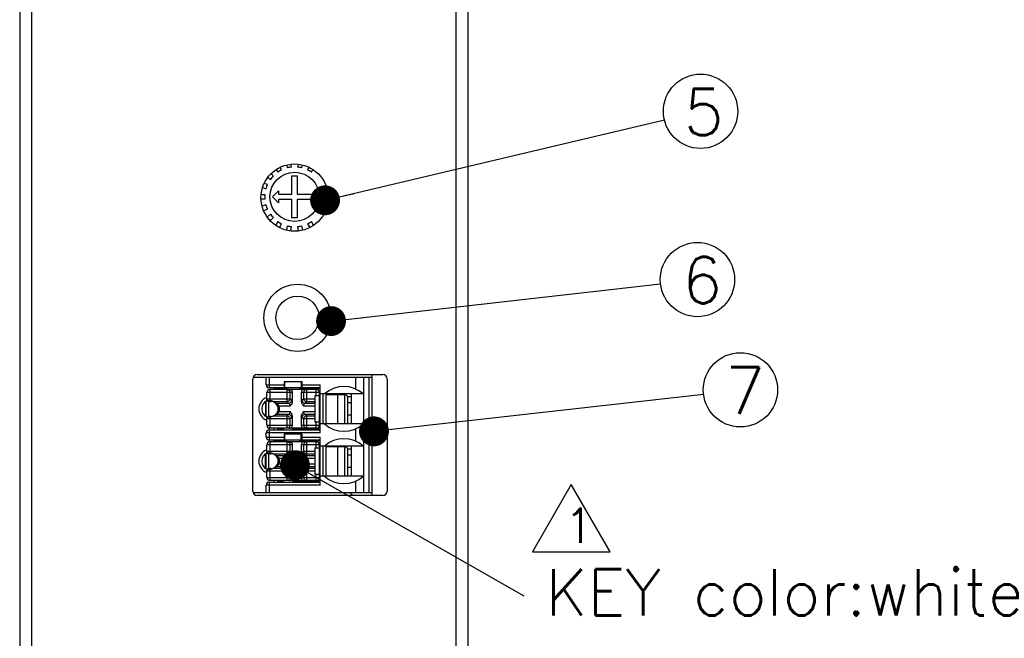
# Model space of a CAD drawing. Extents: x 210 to 1247, y 0 to 1256.
# Tile 4 of 24: x 429 to 494, y 302 to 344. Entities that reach past the tile are written whole.
import ezdxf

# ---------------------------------------------------------------- set-up
doc = ezdxf.new("R2010")
doc.units = 0
doc.header["$LTSCALE"] = 0.5
doc.layers.get('0').update_dxf_attribs({"linetype": 'CONTINUOUS'})
doc.layers.add('DIM', color=2, linetype='CONTINUOUS')
doc.styles.add('SIMPLEX', font='simplex.shx')
doc.dimstyles.new('STANDARD$7', dxfattribs={"dimtxt": 3, "dimasz": 3, "dimexe": 1, "dimexo": 1, "dimgap": 1, "dimtad": 1, "dimdec": 1, "dimzin": 0, "dimdsep": 46, "dimtxsty": 'STANDARD', "dimcen": -0.5, "dimclrd": 2, "dimclre": 2, "dimclrt": 2, "dimadec": 1, "dimazin": 0, "dimtfac": 1, "dimtdec": 1, "dimtmove": 0, "dimatfit": 3, "dimfxl": 1, "dimtolj": 1, "dimtzin": 0, "dimarcsym": 0})

msp = doc.modelspace()

# ---------------------------------------------------------------- linework, layer by layer
at = {"color": 7, "linetype": 'Continuous'}
for p, q in [((428.542, 366.668), (428.542, 244.668)), ((429.342, 366.668), (429.342, 244.668)), ((457.742, 366.668), (457.742, 244.668)), ((458.542, 366.668), (458.542, 244.668)), ((446.743, 333.958), (446.712, 334.138)), ((447.172, 334.138), (447.14, 333.958)), ((445.51, 333.365), (445.346, 333.503)), ((445.717, 333.79), (445.815, 333.621)), ((446.075, 333.771), (445.98, 333.934)), ((446.414, 334.099), (446.448, 333.906)), ((447.436, 333.906), (447.47, 334.099)), ((447.904, 333.934), (447.809, 333.771)), ((448.069, 333.621), (448.167, 333.79)), ((445.119, 332.791), (444.919, 332.864)), ((445.163, 333.265), (445.318, 333.135)), ((446.767, 333.368), (447.117, 333.368)), ((446.767, 332.143), (446.767, 333.368)), ((447.117, 333.368), (447.117, 332.143)), ((444.804, 332.587), (445.016, 332.51)), ((445.867, 332.368), (445.467, 331.968)), ((445.867, 332.368), (445.867, 332.143)), ((445.867, 332.143), (446.767, 332.143)), ((447.117, 332.143), (448.342, 332.143)), ((448.342, 332.143), (448.342, 331.793)), ((444.947, 331.818), (444.705, 331.818)), ((444.718, 332.118), (444.947, 332.118)), ((445.467, 331.968), (445.867, 331.568)), ((446.767, 331.793), (445.867, 331.793)), ((445.867, 331.793), (445.867, 331.568)), ((446.767, 330.568), (446.767, 331.793)), ((448.342, 331.793), (447.117, 331.793)), ((447.117, 331.793), (447.117, 330.568)), ((445.016, 331.427), (444.768, 331.337)), ((444.883, 331.059), (445.119, 331.145)), ((445.318, 330.801), (445.117, 330.633)), ((445.299, 330.394), (445.51, 330.571)), ((445.815, 330.316), (445.677, 330.077)), ((445.933, 329.921), (446.075, 330.166)), ((447.117, 330.568), (446.767, 330.568)), ((447.809, 330.166), (447.95, 329.921)), ((448.207, 330.077), (448.069, 330.316)), ((446.448, 330.03), (446.397, 329.74)), ((446.694, 329.701), (446.743, 329.978)), ((447.14, 329.978), (447.189, 329.701)), ((447.487, 329.74), (447.436, 330.03)), ((444.142, 312.268), (444.142, 319.768)), ((452.142, 319.868), (444.162, 319.868)), ((444.442, 320.068), (452.842, 320.068)), ((445.042, 319.368), (445.042, 319.868)), ((445.242, 319.868), (445.242, 319.168)), ((451.042, 319.096), (451.042, 319.868)), ((451.542, 319.868), (451.542, 312.168)), ((451.942, 312.168), (451.942, 319.868)), ((452.142, 311.968), (452.142, 320.068)), ((453.142, 319.768), (453.142, 312.268)), ((445.042, 319.368), (446.239, 319.368)), ((448.642, 319.168), (445.242, 319.168)), ((448.392, 319.068), (445.292, 319.068)), ((445.292, 319.068), (445.292, 318.268)), ((445.542, 319.168), (445.542, 319.068)), ((446.392, 319.118), (445.542, 319.118)), ((445.792, 319.118), (445.792, 319.168)), ((447.445, 319.568), (446.239, 319.568)), ((446.239, 319.568), (446.239, 319.368)), ((446.299, 319.168), (446.293, 319.568)), ((446.392, 319.168), (446.392, 319.068)), ((446.436, 318.238), (446.436, 319.068)), ((447.292, 319.068), (447.292, 319.168)), ((448.642, 319.118), (447.292, 319.118)), ((447.391, 319.568), (447.384, 319.168)), ((447.445, 319.368), (447.445, 319.568)), ((447.445, 319.368), (448.642, 319.368)), ((447.542, 319.168), (447.542, 319.118)), ((447.748, 319.068), (447.748, 318.238)), ((448.392, 318.668), (448.392, 319.068)), ((448.542, 319.118), (448.542, 319.168)), ((448.642, 316.168), (448.642, 319.368)), ((446.792, 318.868), (445.092, 318.868)), ((445.092, 318.368), (445.092, 318.868)), ((445.092, 318.434), (446.63, 318.434)), ((445.342, 318.302), (445.144, 318.302)), ((445.342, 318.268), (445.342, 318.302)), ((446.63, 318.868), (446.63, 318.434)), ((446.748, 318.346), (446.63, 318.434)), ((446.792, 318.266), (446.792, 318.868)), ((448.592, 318.868), (447.392, 318.868)), ((447.392, 318.868), (447.392, 318.266)), ((447.554, 318.434), (447.435, 318.346)), ((447.554, 318.434), (447.554, 318.868)), ((447.554, 318.434), (448.292, 318.434)), ((448.292, 318.668), (448.592, 318.668)), ((448.292, 318.668), (448.292, 316.868)), ((448.588, 318.893), (448.642, 318.893)), ((448.592, 318.868), (448.592, 316.668)), ((448.642, 318.718), (448.592, 318.718)), ((451.542, 318.768), (448.642, 318.768)), ((448.836, 318.768), (448.836, 316.768)), ((449.042, 318.768), (449.042, 316.768)), ((450.342, 318.718), (449.042, 318.718)), ((449.142, 318.768), (449.142, 318.718)), ((449.834, 316.768), (449.834, 318.718)), ((450.289, 318.718), (450.289, 316.768)), ((450.342, 318.718), (450.342, 318.768)), ((450.742, 318.568), (450.492, 318.568)), ((450.492, 318.568), (450.492, 316.768)), ((450.742, 316.768), (450.742, 318.768)), ((444.892, 318.165), (444.992, 318.165)), ((444.992, 318.165), (444.992, 317.371)), ((445.042, 317.253), (445.042, 318.284)), ((445.192, 318.268), (445.342, 318.268)), ((445.192, 318.268), (445.192, 317.268)), ((445.512, 318.253), (445.455, 318.281)), ((445.536, 318.238), (445.504, 318.241)), ((445.536, 318.238), (445.512, 318.253)), ((446.436, 318.238), (445.536, 318.238)), ((445.703, 318.149), (446.554, 318.149)), ((445.913, 317.952), (445.818, 317.922)), ((446.636, 317.952), (445.913, 317.952)), ((446.436, 318.238), (446.554, 318.149)), ((448.292, 317.952), (447.548, 317.952)), ((447.63, 318.149), (447.748, 318.238)), ((447.63, 318.149), (448.292, 318.149)), ((448.292, 318.238), (447.748, 318.238)), ((450.742, 318.168), (450.492, 318.168)), ((444.992, 317.371), (444.892, 317.371)), ((445.092, 316.668), (445.092, 317.168)), ((446.63, 317.102), (445.092, 317.102)), ((445.144, 317.234), (445.342, 317.234)), ((445.342, 317.268), (445.192, 317.268)), ((445.292, 317.268), (445.292, 316.468)), ((445.342, 317.234), (445.342, 317.268)), ((445.506, 317.28), (445.465, 317.26)), ((445.504, 317.295), (445.536, 317.299)), ((445.536, 317.299), (445.506, 317.28)), ((445.536, 317.299), (446.436, 317.299)), ((446.554, 317.388), (445.703, 317.388)), ((445.913, 317.584), (445.818, 317.615)), ((445.913, 317.584), (446.636, 317.584)), ((446.554, 317.388), (446.436, 317.299)), ((446.436, 316.468), (446.436, 317.299)), ((446.63, 317.102), (446.748, 317.191)), ((446.63, 317.102), (446.63, 316.668)), ((446.792, 316.668), (446.792, 317.271)), ((447.392, 317.271), (447.392, 316.668)), ((447.435, 317.191), (447.554, 317.102)), ((447.548, 317.584), (448.292, 317.584)), ((448.292, 317.102), (447.554, 317.102)), ((447.554, 316.668), (447.554, 317.102)), ((448.292, 317.388), (447.63, 317.388)), ((447.748, 317.299), (447.63, 317.388)), ((447.748, 317.299), (448.292, 317.299)), ((447.748, 317.299), (447.748, 316.468)), ((450.492, 317.368), (450.742, 317.368)), ((445.092, 316.668), (446.792, 316.668)), ((445.242, 316.368), (448.642, 316.368)), ((445.242, 316.368), (445.242, 315.668)), ((448.392, 316.468), (445.292, 316.468)), ((445.542, 316.468), (445.542, 316.368)), ((445.792, 316.468), (445.792, 316.418)), ((446.192, 316.418), (445.792, 316.418)), ((446.192, 316.468), (446.192, 316.418)), ((446.792, 316.468), (446.792, 316.418)), ((448.642, 316.418), (446.792, 316.418)), ((447.392, 316.668), (448.592, 316.668)), ((448.592, 316.868), (448.292, 316.868)), ((448.392, 316.468), (448.392, 316.868)), ((448.521, 316.518), (448.642, 316.518)), ((451.542, 316.768), (448.642, 316.768)), ((451.042, 315.596), (451.042, 316.441)), ((448.642, 316.168), (445.042, 316.168)), ((445.042, 315.868), (445.042, 316.168)), ((445.042, 315.868), (446.239, 315.868)), ((448.642, 315.668), (445.242, 315.668)), ((445.542, 315.668), (445.542, 315.568)), ((445.792, 315.618), (445.792, 315.668)), ((447.445, 316.068), (446.239, 316.068)), ((446.239, 316.068), (446.239, 315.868)), ((446.299, 315.668), (446.293, 316.068)), ((446.392, 315.668), (446.392, 315.568)), ((447.292, 315.568), (447.292, 315.668)), ((447.384, 315.668), (447.391, 316.068)), ((447.445, 315.868), (447.445, 316.068)), ((447.445, 315.868), (448.642, 315.868)), ((447.542, 315.668), (447.542, 315.618)), ((448.542, 315.618), (448.542, 315.668)), ((448.642, 312.668), (448.642, 315.868)), ((446.792, 315.368), (445.092, 315.368)), ((445.092, 314.868), (445.092, 315.368)), ((448.392, 315.568), (445.292, 315.568)), ((445.292, 315.568), (445.292, 314.768)), ((446.392, 315.618), (445.542, 315.618)), ((446.436, 314.738), (446.436, 315.568)), ((446.63, 315.368), (446.63, 314.934)), ((446.792, 314.766), (446.792, 315.368)), ((448.642, 315.618), (447.292, 315.618)), ((448.592, 315.368), (447.392, 315.368)), ((447.392, 315.368), (447.392, 314.766)), ((447.554, 314.934), (447.554, 315.368)), ((447.748, 315.568), (447.748, 314.738)), ((448.292, 315.168), (448.592, 315.168)), ((448.292, 315.168), (448.292, 313.368)), ((448.392, 315.168), (448.392, 315.568)), ((448.588, 315.393), (448.642, 315.393)), ((448.592, 315.368), (448.592, 313.168)), ((448.642, 315.218), (448.592, 315.218)), ((451.542, 315.268), (448.642, 315.268)), ((448.836, 315.268), (448.836, 313.268)), ((449.042, 315.268), (449.042, 313.268)), ((450.342, 315.218), (449.042, 315.218)), ((449.142, 315.268), (449.142, 315.218)), ((449.834, 313.268), (449.834, 315.218)), ((450.289, 315.218), (450.289, 313.268)), ((450.342, 315.218), (450.342, 315.268)), ((450.742, 315.068), (450.492, 315.068)), ((450.492, 315.068), (450.492, 313.268)), ((450.742, 313.268), (450.742, 315.268)), ((444.992, 314.665), (444.892, 314.665)), ((444.992, 313.871), (444.992, 314.665)), ((445.042, 313.753), (445.042, 314.784)), ((445.092, 314.934), (446.63, 314.934)), ((445.342, 314.802), (445.144, 314.802)), ((445.192, 314.768), (445.342, 314.768)), ((445.192, 314.768), (445.192, 313.768)), ((445.342, 314.768), (445.342, 314.802)), ((445.512, 314.753), (445.455, 314.781)), ((445.536, 314.738), (445.504, 314.741)), ((445.536, 314.738), (445.512, 314.753)), ((446.436, 314.738), (445.536, 314.738)), ((445.703, 314.649), (446.554, 314.649)), ((445.913, 314.452), (445.818, 314.422)), ((446.636, 314.452), (445.913, 314.452)), ((446.436, 314.738), (446.554, 314.649)), ((446.748, 314.846), (446.63, 314.934)), ((447.554, 314.934), (447.435, 314.846)), ((448.292, 314.452), (447.548, 314.452)), ((447.554, 314.934), (448.292, 314.934)), ((447.63, 314.649), (447.748, 314.738)), ((447.63, 314.649), (448.292, 314.649)), ((448.292, 314.738), (447.748, 314.738)), ((450.742, 314.668), (450.492, 314.668)), ((444.892, 313.871), (444.992, 313.871)), ((445.144, 313.734), (445.342, 313.734)), ((445.342, 313.768), (445.192, 313.768)), ((445.292, 313.768), (445.292, 312.968)), ((445.342, 313.734), (445.342, 313.768)), ((445.506, 313.78), (445.465, 313.76)), ((445.504, 313.795), (445.536, 313.799)), ((445.536, 313.799), (445.506, 313.78)), ((445.536, 313.799), (446.436, 313.799)), ((446.554, 313.888), (445.703, 313.888)), ((445.913, 314.084), (445.818, 314.115)), ((445.913, 314.084), (446.636, 314.084)), ((446.554, 313.888), (446.436, 313.799)), ((446.436, 312.968), (446.436, 313.799)), ((446.63, 313.602), (446.748, 313.691)), ((446.792, 313.168), (446.792, 313.771)), ((447.392, 313.771), (447.392, 313.168)), ((447.435, 313.691), (447.554, 313.602)), ((447.548, 314.084), (448.292, 314.084)), ((448.292, 313.888), (447.63, 313.888)), ((447.748, 313.799), (447.63, 313.888)), ((447.748, 313.799), (448.292, 313.799)), ((447.748, 313.799), (447.748, 312.968)), ((450.492, 313.868), (450.742, 313.868)), ((445.092, 313.168), (445.092, 313.668)), ((446.63, 313.602), (445.092, 313.602)), ((445.092, 313.168), (446.792, 313.168)), ((446.63, 313.602), (446.63, 313.168)), ((447.392, 313.168), (448.592, 313.168)), ((448.292, 313.602), (447.554, 313.602)), ((447.554, 313.168), (447.554, 313.602)), ((448.592, 313.368), (448.292, 313.368)), ((448.392, 312.968), (448.392, 313.368)), ((451.542, 313.268), (448.642, 313.268)), ((448.642, 312.668), (445.042, 312.668)), ((445.042, 312.168), (445.042, 312.668)), ((445.242, 312.868), (448.642, 312.868)), ((445.242, 312.868), (445.242, 312.168)), ((448.392, 312.968), (445.292, 312.968)), ((445.542, 312.968), (445.542, 312.868)), ((445.792, 312.968), (445.792, 312.918)), ((446.192, 312.918), (445.792, 312.918)), ((446.192, 312.968), (446.192, 312.918)), ((446.792, 312.968), (446.792, 312.918)), ((448.642, 312.918), (446.792, 312.918)), ((448.521, 313.018), (448.642, 313.018)), ((451.042, 312.168), (451.042, 312.941)), ((444.162, 312.168), (452.142, 312.168)), ((452.842, 311.968), (444.442, 311.968)), ((450.842, 311.968), (450.642, 312.168))]:
    msp.add_line(p, q, dxfattribs=at)
at = {"color": 1}
msp.add_lwpolyline([(465.455, 312.695), (462.857, 308.195), (468.053, 308.195)], close=True, dxfattribs=at)
at = {"color": 7, "linetype": 'Continuous'}
for centre, radius in [((446.942, 331.918), 2.25), ((446.942, 331.968), 1.65), ((447.142, 323.868), 2.25), ((447.142, 323.868), 1.45)]:
    msp.add_circle(centre, radius, dxfattribs=at)
for centre, radius, start, end in [((446.942, 331.968), 2, 115.69878, 124.30122), ((446.942, 331.968), 2, 95.69878, 104.30122), ((446.942, 331.968), 2, 75.69878, 84.30122), ((446.942, 331.968), 2, 55.69878, 64.30122), ((446.942, 331.968), 2, 135.69878, 144.30122), ((446.942, 331.968), 2, 155.69878, 164.30122), ((446.942, 331.968), 2, 175.69878, 184.30122), ((446.942, 331.968), 2, 195.69878, 204.30122), ((446.942, 331.968), 2, 215.69878, 224.30122), ((446.942, 331.968), 2, 235.69878, 244.30122), ((446.942, 331.968), 2, 295.69878, 304.30122), ((446.942, 331.968), 2, 255.69878, 264.30122), ((446.942, 331.968), 2, 275.69878, 284.30122), ((444.442, 319.768), 0.3, 90, 180), ((452.842, 319.768), 0.3, 0, 90), ((445.242, 319.368), 0.2, 180, 270), ((445.292, 318.868), 0.2, 90, 180), ((445.692, 318.618), 0.5, 65.08823, 90), ((448.392, 318.868), 0.2, 0, 90), ((450.242, 317.328), 1.94, 47.92496, 132.07502), ((445.342, 317.768), 0.8, 108.33049, 251.66944), ((445.342, 317.768), 0.6, 112.90324, 247.09675), ((445.286, 318.434), 0.194, 180.03828, 194.26168), ((445.192, 318.368), 0.1, 180, 270), ((450.342, 318.568), 0.15, 0.00033, 89.99931), ((445.218, 318.366), 0.098, 253.68732, 269.94371), ((445.342, 317.768), 0.5, 270, 90), ((445.346, 317.68), 0.589, 64.4706, 71.1738), ((445.343, 317.672), 0.597, 58.60082, 64.5513), ((445.343, 317.672), 0.598, 52.93682, 58.61493), ((445.342, 317.768), 0.6, 342.14003, 17.85993), ((445.192, 317.168), 0.1, 90, 180), ((445.286, 317.102), 0.194, 165.73832, 179.96172), ((445.345, 317.859), 0.592, 288.8339, 295.80332), ((445.341, 317.868), 0.601, 295.76986, 301.52682), ((445.343, 317.865), 0.598, 301.53183, 307.06791), ((445.242, 316.168), 0.2, 90, 180), ((445.292, 316.668), 0.2, 180, 270), ((448.392, 316.668), 0.2, 270, 0), ((450.242, 318.208), 1.94, 227.92498, 312.07502), ((445.242, 315.868), 0.2, 180, 270), ((450.242, 313.828), 1.94, 47.92496, 132.07502), ((445.342, 314.268), 0.8, 108.33049, 251.66944), ((445.292, 315.368), 0.2, 90, 180), ((445.692, 315.118), 0.5, 65.08823, 90), ((448.392, 315.368), 0.2, 0, 90), ((450.342, 315.068), 0.15, 0.00033, 89.99931), ((445.342, 314.268), 0.6, 112.90324, 247.09675), ((445.286, 314.934), 0.194, 180.03828, 194.26168), ((445.192, 314.868), 0.1, 180, 270), ((445.218, 314.866), 0.098, 253.68732, 269.94371), ((445.342, 314.268), 0.5, 270, 90), ((445.346, 314.18), 0.589, 64.4706, 71.1738), ((445.343, 314.172), 0.597, 58.60082, 64.5513), ((445.343, 314.172), 0.598, 52.93682, 58.61493), ((445.342, 314.268), 0.6, 342.14003, 17.85993), ((445.192, 313.668), 0.1, 90, 180), ((445.345, 314.359), 0.592, 288.8339, 295.80332), ((445.341, 314.368), 0.601, 295.76986, 301.52682), ((445.343, 314.365), 0.598, 301.53183, 307.06791), ((445.286, 313.602), 0.194, 165.73832, 179.96172), ((445.292, 313.168), 0.2, 180, 270), ((448.392, 313.168), 0.2, 270, 0), ((450.242, 314.708), 1.94, 227.92498, 312.07502), ((445.242, 312.668), 0.2, 90, 180), ((444.442, 312.268), 0.3, 180, 270), ((452.842, 312.268), 0.3, 270, 0)]:
    msp.add_arc(centre, radius, start, end, dxfattribs=at)
for centre, start_param, end_param in [((446.243, 319.368), -1.570796, 0), ((447.441, 319.368), 0, 1.570796), ((446.243, 315.868), -1.570796, 0), ((447.441, 315.868), 0, 1.570796)]:
    msp.add_ellipse(centre, major_axis=(0, -0.2), ratio=0.017455, start_param=start_param, end_param=end_param, dxfattribs=at)
for points, knots in [([(446.436, 319.068), (446.461, 319.068), (446.512, 319.058), (446.577, 319.013), (446.62, 318.947), (446.63, 318.894), (446.63, 318.868)], [0, 0, 0, 0, 0.246521, 0.495051, 0.746478, 1, 1, 1, 1]), ([(446.586, 319.068), (446.612, 319.068), (446.665, 319.058), (446.734, 319.015), (446.781, 318.948), (446.792, 318.895), (446.792, 318.868)], [0, 0, 0, 0, 0.250104, 0.500131, 0.750099, 1, 1, 1, 1]), ([(447.598, 319.068), (447.572, 319.068), (447.518, 319.058), (447.45, 319.015), (447.403, 318.948), (447.392, 318.895), (447.392, 318.868)], [0, 0, 0, 0, 0.250157, 0.500138, 0.750069, 1, 1, 1, 1]), ([(447.554, 318.868), (447.554, 318.899), (447.568, 318.962), (447.609, 319.012), (447.634, 319.03)], [0, 0, 0, 0, 0.502788, 1, 1, 1, 1]), ([(447.634, 319.03), (447.65, 319.042), (447.687, 319.062), (447.728, 319.068), (447.748, 319.068)], [0, 0, 0, 0, 0.501409, 1, 1, 1, 1]), ([(445.144, 318.302), (445.135, 318.307), (445.12, 318.316), (445.104, 318.333), (445.094, 318.351), (445.092, 318.363), (445.092, 318.368)], [0, 0, 0, 0, 0.331732, 0.59155, 0.806828, 1, 1, 1, 1]), ([(445.144, 318.302), (445.138, 318.308), (445.118, 318.333), (445.104, 318.363), (445.098, 318.387)], [0, 0, 0, 0, 0.251465, 1, 1, 1, 1]), ([(445.455, 318.281), (445.446, 318.284), (445.41, 318.297), (445.371, 318.302), (445.342, 318.302)], [0, 0, 0, 0, 0.2415, 1, 1, 1, 1]), ([(446.63, 318.434), (446.629, 318.409), (446.617, 318.359), (446.573, 318.295), (446.51, 318.251), (446.46, 318.239), (446.436, 318.238)], [0, 0, 0, 0, 0.250079, 0.502032, 0.752816, 1, 1, 1, 1]), ([(446.554, 318.149), (446.579, 318.15), (446.629, 318.162), (446.692, 318.206), (446.735, 318.27), (446.747, 318.32), (446.748, 318.346)], [0, 0, 0, 0, 0.247167, 0.497898, 0.74986, 1, 1, 1, 1]), ([(446.792, 318.266), (446.786, 318.283), (446.776, 318.312), (446.758, 318.338), (446.748, 318.346)], [0, 0, 0, 0, 0.595853, 1, 1, 1, 1]), ([(447.435, 318.346), (447.426, 318.338), (447.408, 318.312), (447.397, 318.283), (447.392, 318.266)], [0, 0, 0, 0, 0.404157, 1, 1, 1, 1]), ([(447.435, 318.346), (447.437, 318.32), (447.448, 318.27), (447.492, 318.206), (447.555, 318.162), (447.605, 318.15), (447.63, 318.149)], [0, 0, 0, 0, 0.250062, 0.501962, 0.752755, 1, 1, 1, 1]), ([(447.748, 318.238), (447.723, 318.239), (447.673, 318.251), (447.61, 318.295), (447.567, 318.359), (447.555, 318.409), (447.554, 318.434)], [0, 0, 0, 0, 0.247184, 0.497968, 0.749921, 1, 1, 1, 1]), ([(445.703, 318.149), (445.693, 318.148), (445.671, 318.151), (445.652, 318.161), (445.643, 318.167)], [0, 0, 0, 0, 0.502459, 1, 1, 1, 1]), ([(445.913, 317.952), (445.889, 318.002), (445.823, 318.078), (445.741, 318.13), (445.703, 318.149)], [0, 0, 0, 0, 0.567988, 1, 1, 1, 1]), ([(446.554, 318.149), (446.566, 318.144), (446.59, 318.125), (446.615, 318.08), (446.632, 318.021), (446.636, 317.976), (446.636, 317.952)], [0, 0, 0, 0, 0.171745, 0.397303, 0.679867, 1, 1, 1, 1]), ([(446.792, 318.266), (446.792, 318.236), (446.783, 318.176), (446.737, 318.065), (446.678, 317.995), (446.636, 317.952)], [0, 0, 0, 0, 0.250061, 0.500328, 1, 1, 1, 1]), ([(447.392, 318.266), (447.392, 318.236), (447.401, 318.176), (447.447, 318.065), (447.506, 317.995), (447.548, 317.952)], [0, 0, 0, 0, 0.250061, 0.500328, 1, 1, 1, 1]), ([(447.548, 317.952), (447.548, 317.976), (447.552, 318.021), (447.569, 318.08), (447.594, 318.125), (447.618, 318.144), (447.63, 318.149)], [0, 0, 0, 0, 0.320167, 0.602702, 0.828248, 1, 1, 1, 1]), ([(445.144, 317.234), (445.135, 317.23), (445.12, 317.22), (445.104, 317.203), (445.094, 317.186), (445.092, 317.174), (445.092, 317.168)], [0, 0, 0, 0, 0.331755, 0.591577, 0.80684, 1, 1, 1, 1]), ([(445.098, 317.15), (445.104, 317.173), (445.118, 317.203), (445.138, 317.228), (445.144, 317.234)], [0, 0, 0, 0, 0.748535, 1, 1, 1, 1]), ([(445.144, 317.234), (445.153, 317.245), (445.176, 317.262), (445.204, 317.268), (445.218, 317.268)], [0, 0, 0, 0, 0.501056, 1, 1, 1, 1]), ([(445.465, 317.26), (445.456, 317.256), (445.416, 317.241), (445.374, 317.234), (445.342, 317.234)], [0, 0, 0, 0, 0.239272, 1, 1, 1, 1]), ([(445.703, 317.388), (445.693, 317.388), (445.671, 317.386), (445.652, 317.376), (445.643, 317.369)], [0, 0, 0, 0, 0.502434, 1, 1, 1, 1]), ([(445.703, 317.388), (445.741, 317.407), (445.823, 317.458), (445.889, 317.535), (445.913, 317.584)], [0, 0, 0, 0, 0.432011, 1, 1, 1, 1]), ([(446.436, 317.299), (446.46, 317.298), (446.51, 317.286), (446.573, 317.242), (446.617, 317.178), (446.629, 317.127), (446.63, 317.102)], [0, 0, 0, 0, 0.247184, 0.497968, 0.749921, 1, 1, 1, 1]), ([(446.636, 317.584), (446.636, 317.561), (446.632, 317.516), (446.615, 317.456), (446.59, 317.412), (446.566, 317.392), (446.554, 317.388)], [0, 0, 0, 0, 0.320167, 0.602702, 0.828248, 1, 1, 1, 1]), ([(446.748, 317.191), (446.747, 317.216), (446.735, 317.267), (446.692, 317.33), (446.629, 317.374), (446.579, 317.387), (446.554, 317.388)], [0, 0, 0, 0, 0.250062, 0.501962, 0.752755, 1, 1, 1, 1]), ([(446.792, 317.271), (446.792, 317.301), (446.783, 317.361), (446.737, 317.472), (446.678, 317.542), (446.636, 317.584)], [0, 0, 0, 0, 0.250061, 0.500328, 1, 1, 1, 1]), ([(446.748, 317.191), (446.758, 317.199), (446.776, 317.225), (446.786, 317.254), (446.792, 317.271)], [0, 0, 0, 0, 0.404152, 1, 1, 1, 1]), ([(447.392, 317.271), (447.392, 317.301), (447.401, 317.361), (447.447, 317.472), (447.506, 317.542), (447.548, 317.584)], [0, 0, 0, 0, 0.250061, 0.500328, 1, 1, 1, 1]), ([(447.392, 317.271), (447.397, 317.254), (447.408, 317.225), (447.426, 317.199), (447.435, 317.191)], [0, 0, 0, 0, 0.595826, 1, 1, 1, 1]), ([(447.63, 317.388), (447.605, 317.387), (447.555, 317.374), (447.492, 317.33), (447.448, 317.267), (447.437, 317.216), (447.435, 317.191)], [0, 0, 0, 0, 0.247167, 0.497898, 0.74986, 1, 1, 1, 1]), ([(447.63, 317.388), (447.618, 317.392), (447.594, 317.412), (447.569, 317.456), (447.552, 317.516), (447.548, 317.561), (447.548, 317.584)], [0, 0, 0, 0, 0.171744, 0.397301, 0.679866, 1, 1, 1, 1]), ([(447.554, 317.102), (447.555, 317.127), (447.567, 317.178), (447.61, 317.242), (447.673, 317.286), (447.723, 317.298), (447.748, 317.299)], [0, 0, 0, 0, 0.250079, 0.502032, 0.752816, 1, 1, 1, 1]), ([(446.55, 316.507), (446.533, 316.494), (446.497, 316.475), (446.456, 316.468), (446.436, 316.468)], [0, 0, 0, 0, 0.501409, 1, 1, 1, 1]), ([(446.63, 316.668), (446.63, 316.637), (446.615, 316.575), (446.574, 316.525), (446.55, 316.507)], [0, 0, 0, 0, 0.502788, 1, 1, 1, 1]), ([(446.586, 316.468), (446.612, 316.468), (446.665, 316.478), (446.734, 316.522), (446.781, 316.589), (446.792, 316.642), (446.792, 316.668)], [0, 0, 0, 0, 0.250157, 0.500138, 0.750069, 1, 1, 1, 1]), ([(447.392, 316.668), (447.392, 316.642), (447.403, 316.589), (447.45, 316.522), (447.518, 316.478), (447.572, 316.468), (447.598, 316.468)], [0, 0, 0, 0, 0.249932, 0.499802, 0.749822, 1, 1, 1, 1]), ([(447.634, 316.507), (447.609, 316.525), (447.568, 316.575), (447.554, 316.637), (447.554, 316.668)], [0, 0, 0, 0, 0.497212, 1, 1, 1, 1]), ([(447.748, 316.468), (447.728, 316.468), (447.687, 316.475), (447.65, 316.494), (447.634, 316.507)], [0, 0, 0, 0, 0.498591, 1, 1, 1, 1]), ([(446.436, 315.568), (446.461, 315.568), (446.512, 315.558), (446.577, 315.513), (446.62, 315.447), (446.63, 315.394), (446.63, 315.368)], [0, 0, 0, 0, 0.246521, 0.495051, 0.746478, 1, 1, 1, 1]), ([(446.586, 315.568), (446.612, 315.568), (446.665, 315.558), (446.734, 315.515), (446.781, 315.448), (446.792, 315.395), (446.792, 315.368)], [0, 0, 0, 0, 0.250104, 0.500131, 0.750099, 1, 1, 1, 1]), ([(447.598, 315.568), (447.572, 315.568), (447.518, 315.558), (447.45, 315.515), (447.403, 315.448), (447.392, 315.395), (447.392, 315.368)], [0, 0, 0, 0, 0.250157, 0.500138, 0.750069, 1, 1, 1, 1]), ([(447.554, 315.368), (447.554, 315.399), (447.568, 315.462), (447.609, 315.512), (447.634, 315.53)], [0, 0, 0, 0, 0.502788, 1, 1, 1, 1]), ([(447.634, 315.53), (447.65, 315.542), (447.687, 315.562), (447.728, 315.568), (447.748, 315.568)], [0, 0, 0, 0, 0.501409, 1, 1, 1, 1]), ([(445.144, 314.802), (445.135, 314.807), (445.12, 314.816), (445.104, 314.833), (445.094, 314.851), (445.092, 314.863), (445.092, 314.868)], [0, 0, 0, 0, 0.331732, 0.59155, 0.806828, 1, 1, 1, 1]), ([(445.144, 314.802), (445.138, 314.808), (445.118, 314.833), (445.104, 314.863), (445.098, 314.887)], [0, 0, 0, 0, 0.251465, 1, 1, 1, 1]), ([(445.455, 314.781), (445.446, 314.784), (445.41, 314.797), (445.371, 314.802), (445.342, 314.802)], [0, 0, 0, 0, 0.2415, 1, 1, 1, 1]), ([(445.703, 314.649), (445.693, 314.648), (445.671, 314.651), (445.652, 314.661), (445.643, 314.667)], [0, 0, 0, 0, 0.502459, 1, 1, 1, 1]), ([(445.913, 314.452), (445.889, 314.502), (445.823, 314.578), (445.741, 314.63), (445.703, 314.649)], [0, 0, 0, 0, 0.567988, 1, 1, 1, 1]), ([(446.63, 314.934), (446.629, 314.909), (446.617, 314.859), (446.573, 314.795), (446.51, 314.751), (446.46, 314.739), (446.436, 314.738)], [0, 0, 0, 0, 0.250079, 0.502032, 0.752816, 1, 1, 1, 1]), ([(446.554, 314.649), (446.579, 314.65), (446.629, 314.662), (446.692, 314.706), (446.735, 314.77), (446.747, 314.82), (446.748, 314.846)], [0, 0, 0, 0, 0.247167, 0.497898, 0.74986, 1, 1, 1, 1]), ([(446.554, 314.649), (446.566, 314.644), (446.59, 314.625), (446.615, 314.58), (446.632, 314.521), (446.636, 314.476), (446.636, 314.452)], [0, 0, 0, 0, 0.171745, 0.397303, 0.679867, 1, 1, 1, 1]), ([(446.792, 314.766), (446.792, 314.736), (446.783, 314.676), (446.737, 314.565), (446.678, 314.495), (446.636, 314.452)], [0, 0, 0, 0, 0.250061, 0.500328, 1, 1, 1, 1]), ([(446.792, 314.766), (446.786, 314.783), (446.776, 314.812), (446.758, 314.838), (446.748, 314.846)], [0, 0, 0, 0, 0.595853, 1, 1, 1, 1]), ([(447.435, 314.846), (447.426, 314.838), (447.408, 314.812), (447.397, 314.783), (447.392, 314.766)], [0, 0, 0, 0, 0.404157, 1, 1, 1, 1]), ([(447.392, 314.766), (447.392, 314.736), (447.401, 314.676), (447.447, 314.565), (447.506, 314.495), (447.548, 314.452)], [0, 0, 0, 0, 0.250061, 0.500328, 1, 1, 1, 1]), ([(447.435, 314.846), (447.437, 314.82), (447.448, 314.77), (447.492, 314.706), (447.555, 314.662), (447.605, 314.65), (447.63, 314.649)], [0, 0, 0, 0, 0.250062, 0.501962, 0.752755, 1, 1, 1, 1]), ([(447.548, 314.452), (447.548, 314.476), (447.552, 314.521), (447.569, 314.58), (447.594, 314.625), (447.618, 314.644), (447.63, 314.649)], [0, 0, 0, 0, 0.320167, 0.602702, 0.828248, 1, 1, 1, 1]), ([(447.748, 314.738), (447.723, 314.739), (447.673, 314.751), (447.61, 314.795), (447.567, 314.859), (447.555, 314.909), (447.554, 314.934)], [0, 0, 0, 0, 0.247184, 0.497968, 0.749921, 1, 1, 1, 1]), ([(445.144, 313.734), (445.135, 313.73), (445.12, 313.72), (445.104, 313.703), (445.094, 313.686), (445.092, 313.674), (445.092, 313.668)], [0, 0, 0, 0, 0.331755, 0.591577, 0.80684, 1, 1, 1, 1]), ([(445.098, 313.65), (445.104, 313.673), (445.118, 313.703), (445.138, 313.728), (445.144, 313.734)], [0, 0, 0, 0, 0.748535, 1, 1, 1, 1]), ([(445.144, 313.734), (445.153, 313.745), (445.176, 313.762), (445.204, 313.768), (445.218, 313.768)], [0, 0, 0, 0, 0.501056, 1, 1, 1, 1]), ([(445.465, 313.76), (445.456, 313.756), (445.416, 313.741), (445.374, 313.734), (445.342, 313.734)], [0, 0, 0, 0, 0.239272, 1, 1, 1, 1]), ([(445.703, 313.888), (445.693, 313.888), (445.671, 313.886), (445.652, 313.876), (445.643, 313.869)], [0, 0, 0, 0, 0.502434, 1, 1, 1, 1]), ([(445.703, 313.888), (445.741, 313.907), (445.823, 313.958), (445.889, 314.035), (445.913, 314.084)], [0, 0, 0, 0, 0.432011, 1, 1, 1, 1]), ([(446.436, 313.799), (446.46, 313.798), (446.51, 313.786), (446.573, 313.742), (446.617, 313.678), (446.629, 313.627), (446.63, 313.602)], [0, 0, 0, 0, 0.247184, 0.497968, 0.749921, 1, 1, 1, 1]), ([(446.636, 314.084), (446.636, 314.061), (446.632, 314.016), (446.615, 313.956), (446.59, 313.912), (446.566, 313.892), (446.554, 313.888)], [0, 0, 0, 0, 0.320167, 0.602702, 0.828248, 1, 1, 1, 1]), ([(446.748, 313.691), (446.747, 313.716), (446.735, 313.767), (446.692, 313.83), (446.629, 313.874), (446.579, 313.887), (446.554, 313.888)], [0, 0, 0, 0, 0.250062, 0.501962, 0.752755, 1, 1, 1, 1]), ([(446.792, 313.771), (446.792, 313.801), (446.783, 313.861), (446.737, 313.972), (446.678, 314.042), (446.636, 314.084)], [0, 0, 0, 0, 0.250061, 0.500328, 1, 1, 1, 1]), ([(446.748, 313.691), (446.758, 313.699), (446.776, 313.725), (446.786, 313.754), (446.792, 313.771)], [0, 0, 0, 0, 0.404152, 1, 1, 1, 1]), ([(447.392, 313.771), (447.392, 313.801), (447.401, 313.861), (447.447, 313.972), (447.506, 314.042), (447.548, 314.084)], [0, 0, 0, 0, 0.250061, 0.500328, 1, 1, 1, 1]), ([(447.392, 313.771), (447.397, 313.754), (447.408, 313.725), (447.426, 313.699), (447.435, 313.691)], [0, 0, 0, 0, 0.595826, 1, 1, 1, 1]), ([(447.63, 313.888), (447.605, 313.887), (447.555, 313.874), (447.492, 313.83), (447.448, 313.767), (447.437, 313.716), (447.435, 313.691)], [0, 0, 0, 0, 0.247167, 0.497898, 0.74986, 1, 1, 1, 1]), ([(447.63, 313.888), (447.618, 313.892), (447.594, 313.912), (447.569, 313.956), (447.552, 314.016), (447.548, 314.061), (447.548, 314.084)], [0, 0, 0, 0, 0.171744, 0.397301, 0.679866, 1, 1, 1, 1]), ([(447.554, 313.602), (447.555, 313.627), (447.567, 313.678), (447.61, 313.742), (447.673, 313.786), (447.723, 313.798), (447.748, 313.799)], [0, 0, 0, 0, 0.250079, 0.502032, 0.752816, 1, 1, 1, 1]), ([(446.63, 313.168), (446.63, 313.137), (446.615, 313.075), (446.574, 313.025), (446.55, 313.007)], [0, 0, 0, 0, 0.502788, 1, 1, 1, 1]), ([(446.586, 312.968), (446.612, 312.968), (446.665, 312.978), (446.734, 313.022), (446.781, 313.089), (446.792, 313.142), (446.792, 313.168)], [0, 0, 0, 0, 0.250157, 0.500138, 0.750069, 1, 1, 1, 1]), ([(447.392, 313.168), (447.392, 313.142), (447.403, 313.089), (447.45, 313.022), (447.518, 312.978), (447.572, 312.968), (447.598, 312.968)], [0, 0, 0, 0, 0.249932, 0.499802, 0.749822, 1, 1, 1, 1]), ([(447.634, 313.007), (447.609, 313.025), (447.568, 313.075), (447.554, 313.137), (447.554, 313.168)], [0, 0, 0, 0, 0.497212, 1, 1, 1, 1]), ([(446.55, 313.007), (446.533, 312.994), (446.497, 312.975), (446.456, 312.968), (446.436, 312.968)], [0, 0, 0, 0, 0.501409, 1, 1, 1, 1]), ([(447.748, 312.968), (447.728, 312.968), (447.687, 312.975), (447.65, 312.994), (447.634, 313.007)], [0, 0, 0, 0, 0.498591, 1, 1, 1, 1])]:
    msp.add_open_spline(points, degree=3, knots=knots, dxfattribs=at)
for points in [[(445.19, 318.272), (445.172, 318.278), (445.156, 318.288), (445.144, 318.302)], [(445.19, 314.772), (445.172, 314.778), (445.156, 314.788), (445.144, 314.802)]]:
    msp.add_open_spline(points, degree=3, dxfattribs=at)
at = {"layer": 'DIM'}
for centre in [(474.11, 337.699), (473.907, 326.428), (476.781, 319.044)]:
    msp.add_circle(centre, 2.488, dxfattribs=at)

# ---------------------------------------------------------------- texts
at = {"color": 1, "insert": (464.991, 308.791), "char_height": 2.304, "attachment_point": 7, "style": 'SIMPLEX'}
msp.add_mtext('1', dxfattribs=at)
at = {"layer": 'DIM', "linetype": 'Continuous', "style": 'SIMPLEX'}
for s, height, p in [('5', 3.11, (473.003, 336.102)), ('6', 3.11, (472.891, 324.83)), ('7', 3.11, (475.765, 317.447)), ('KEY color:white', 3.1104, (463.742, 303.928))]:
    msp.add_text(s, height=height, dxfattribs=at).set_placement(p)

# ---------------------------------------------------------------- leaders
at = {"layer": 'DIM', "color": 0}
for points in [[(448.98, 331.736), (471.689, 337.125)], [(449.381, 323.648), (471.435, 326.148)], [(452.254, 316.264), (474.309, 318.764)], [(446.963, 314), (462.286, 305.246)]]:
    msp.add_leader(points, dimstyle='STANDARD$7', override={"dimasz": 2, "dimtad": 0, "dimtxsty": 'SIMPLEX', "dimcen": -2, "dimclrd": 256, "dimclre": 256, "dimclrt": 256, "dimldrblk": 'Dot'}, dxfattribs=at)

doc.saveas('drawing.dxf')
